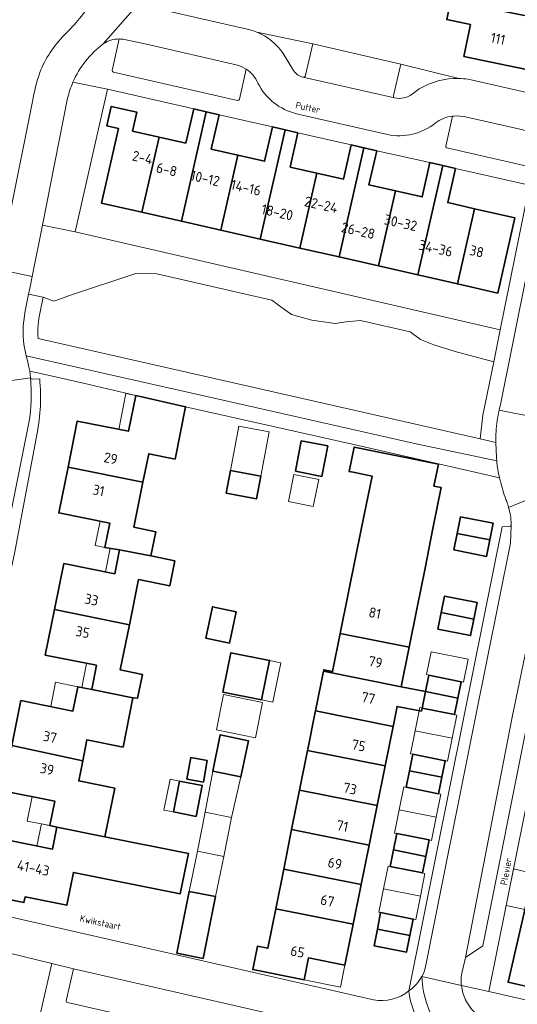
# Model space of a CAD drawing. Header units: metres. Extents: x 149984 to 156489, y 469398 to 478068.
# Tile 212 of 256: x 153146 to 153212, y 471962 to 472093. Entities that reach past the tile are written whole.
import ezdxf
from ezdxf.enums import TextEntityAlignment as Align

# ---------------------------------------------------------------- set-up
doc = ezdxf.new("R2010")
doc.units = ezdxf.units.M
doc.header["$LTSCALE"] = 0.75
for name, color, linetype, lineweight in [('B-WE-GR-BEPLANTING_CULTUUR_HEESTERS-GV', 252, 'Continuous', 18), ('B-WE-OG-BEBOUWING-GV', 6, 'Continuous', 35), ('B-WE-OG-BEBOUWING-T18', 1, 'Continuous', 18), ('B-WE-OG-BEBOUWING_LUIFEL-GV', 6, 'Continuous', 18), ('B-WE-OG-BEBOUWING_OVERBOUWING-GV', 6, 'Continuous', 18), ('B-WE-OG-TERREIN_BEGROEID-GV', 252, 'Continuous', 18), ('B-WE-OG-TERREIN_ERF-GV', 252, 'Continuous', 18), ('B-WE-OG-TOPOGRAFIE-T18', 7, 'Continuous', 18), ('B-WE-VH-OPENVERHARDING_BETONSTRAATSTEEN-GV', 252, 'Continuous', 18), ('B-WE-VH-OPENVERHARDING_TEGEL-GV', 252, 'Continuous', 18)]:
    doc.layers.add(name, color=color, linetype=linetype, lineweight=lineweight)
doc.styles.add('NLCS-ISO-M500-T18', font='NLCS-ISO.ttf', dxfattribs={"height": 0.9})
doc.styles.add('NLCS-ISO-M750-T18', font='NLCS-ISO.ttf', dxfattribs={"height": 1.35})

msp = doc.modelspace()

# ---------------------------------------------------------------- linework, layer by layer
at = {"layer": 'B-WE-GR-BEPLANTING_CULTUUR_HEESTERS-GV', "flags": 128}
for points in [[(153184.716, 472089.996), (153177.22, 472091.58)], [(153183.75, 472085.81), (153184.716, 472089.996)], [(153180.78, 472088.71), (153182.15, 472086.46)], [(153204.235, 472085.393), (153196.479, 472087.32), (153195.51, 472083.13)], [(153148.583, 472065.784), (153152.95, 472064.89), (153157.27, 472083.95), (153152.673, 472084.879)], [(153198, 472083.3), (153198.95, 472083.98)], [(153151.959, 472082.75), (153148.583, 472065.784)]]:
    msp.add_lwpolyline(points, dxfattribs=at)
at = {"layer": 'B-WE-GR-BEPLANTING_CULTUUR_HEESTERS-GV'}
for points in [[(153177.22, 472091.58, -0.1499314), (153180.78, 472088.71)], [(153182.15, 472086.46, 0.1971339), (153183.4, 472085.56)], [(153152.673, 472084.879, 0.0440779), (153151.959, 472082.75)], [(153183.4, 472085.56, 0.44), (153183.75, 472085.81)], [(153198.95, 472083.98, -0.1451246), (153204.235, 472085.393)], [(153195.51, 472083.13, 0.3997903), (153195.638, 472082.805)], [(153195.638, 472082.805, 0.2307184), (153198, 472083.3)]]:
    msp.add_lwpolyline(points, format="xyb", dxfattribs=at)
at = {"layer": 'B-WE-GR-BEPLANTING_CULTUUR_HEESTERS-GV', "flags": 128}
msp.add_lwpolyline([(153152.95, 472064.89), (153148.583, 472065.784), (153147.218, 472058.927), (153146.937, 472057.515), (153146.75, 472056.573), (153148.694, 472056.144), (153150.123, 472055.622), (153151.16, 472055.968), (153152.197, 472056.357), (153161.058, 472059.296), (153163.886, 472059.293), (153179.229, 472055.762), (153180.939, 472054.498), (153181.89, 472053.85), (153184.613, 472053.072), (153187.725, 472052.64), (153189.194, 472052.856), (153191.074, 472053.036), (153197.723, 472051.506), (153199.135, 472050.479), (153200.907, 472049.787), (153203.759, 472048.88), (153208.893, 472047.524), (153209.75, 472051.8)], close=True, dxfattribs=at)
at = {"layer": 'B-WE-OG-BEBOUWING-GV', "flags": 128}
for points in [[(153204.89, 472088.31), (153215.65, 472086.11), (153217.05, 472092.99), (153209.02, 472094.61), (153209.61, 472097.55), (153203.75, 472098.74), (153202.62, 472093.25), (153205.78, 472092.6)], [(153164.177, 472077.549), (153160.64, 472078.35), (153161.21, 472080.88), (153157.79, 472081.66), (153157.21, 472079.04), (153158.74, 472078.7), (153156.48, 472068.74), (153161.895, 472067.509)], [(153167.164, 472066.312), (153170.486, 472080.929), (153168.81, 472081.31), (153167.75, 472076.74), (153164.177, 472077.549), (153161.895, 472067.509)], [(153170.486, 472080.929), (153167.164, 472066.312), (153172.433, 472065.115), (153174.711, 472075.142), (153171.16, 472075.95), (153172.2, 472080.54)], [(153177.701, 472063.917), (153181.022, 472078.532), (153179.33, 472078.92), (153178.28, 472074.33), (153174.711, 472075.142), (153172.433, 472065.115)], [(153182.73, 472078.14), (153181.022, 472078.532), (153177.701, 472063.917), (153182.97, 472062.72), (153185.249, 472072.749), (153181.7, 472073.55)], [(153185.249, 472072.749), (153182.97, 472062.72), (153188.239, 472061.523), (153191.557, 472076.123), (153189.86, 472076.51), (153188.83, 472071.94)], [(153188.239, 472061.523), (153193.507, 472060.325), (153195.786, 472070.35), (153192.22, 472071.15), (153193.259, 472075.734), (153191.557, 472076.123)], [(153200.38, 472074.14), (153199.35, 472069.55), (153195.786, 472070.35), (153193.507, 472060.325), (153198.776, 472059.128), (153202.097, 472073.741)], [(153202.097, 472073.741), (153198.776, 472059.128), (153204.045, 472057.931), (153206.327, 472067.974), (153202.75, 472068.79), (153203.78, 472073.35)], [(153206.327, 472067.974), (153204.045, 472057.931), (153209.46, 472056.7), (153211.74, 472066.74)], [(153162.027, 472031.427), (153162.794, 472035.22), (153166.306, 472034.515), (153167.719, 472041.5), (153161.064, 472042.995), (153160.084, 472038.22), (153153.253, 472039.583), (153152.01, 472033.448)], [(153182.397, 472032.875), (153185.929, 472032.199), (153186.709, 472036.272), (153183.177, 472036.948)], [(153200.784, 472025.231), (153201.887, 472030.698), (153200.907, 472030.896), (153201.5, 472033.837), (153190.228, 472036.112), (153189.569, 472032.848), (153190.112, 472032.754), (153192.634, 472032.247), (153191.59, 472027.071), (153190.523, 472021.781), (153189.457, 472016.49), (153188.39, 472011.2), (153197.583, 472009.36), (153198.65, 472014.65), (153199.717, 472019.941)], [(153163.069, 472021.561), (153163.729, 472024.797), (153160.809, 472025.4), (153162.027, 472031.427), (153152.01, 472033.448), (153150.767, 472027.312), (153157.578, 472025.954), (153156.926, 472022.706), (153158.911, 472022.37)], [(153173.142, 472029.971), (153177.21, 472029.209), (153177.772, 472032.215), (153173.704, 472032.977)], [(153204.029, 472024.583), (153208.381, 472023.714), (153208.827, 472025.921), (153204.468, 472026.781)], [(153204.029, 472024.583), (153203.59, 472022.384), (153207.935, 472021.507), (153208.381, 472023.714)], [(153158.911, 472022.37), (153158.273, 472019.17), (153151.456, 472020.55), (153150.209, 472014.416), (153160.219, 472012.367), (153161.442, 472018.404), (153165.61, 472017.562), (153166.281, 472020.888), (153163.069, 472021.561)], [(153201.887, 472014), (153206.242, 472013.121), (153206.688, 472015.328), (153202.333, 472016.206)], [(153155.176, 472003.722), (153160.686, 472002.598), (153161.308, 472002.53), (153161.957, 472005.727), (153158.995, 472006.329), (153160.219, 472012.367), (153150.209, 472014.416), (153148.963, 472008.289), (153155.801, 472006.946)], [(153173.6, 472009.909), (153174.495, 472014.086), (153171.33, 472014.764), (153170.436, 472010.587)], [(153206.242, 472013.121), (153201.887, 472014), (153201.441, 472011.793), (153205.796, 472010.914)], [(153188.39, 472011.2), (153187.362, 472006.103), (153186.196, 472006.343), (153186.156, 472006.147), (153196.517, 472004.07), (153197.583, 472009.36)], [(153177.875, 472002.326), (153178.935, 472007.59), (153173.769, 472008.63), (153172.709, 472003.366)], [(153185.091, 472000.869), (153195.45, 471998.78), (153195.989, 472001.453), (153199.235, 472000.817), (153199.318, 472001.227), (153199.765, 472003.434), (153196.517, 472004.07), (153186.156, 472006.147)], [(153204.108, 472002.553), (153204.553, 472004.755), (153200.211, 472005.64), (153199.765, 472003.434)], [(153155.176, 472003.722), (153153.318, 472004.079), (153152.657, 472000.832), (153145.716, 472002.22), (153145.268, 472000), (153144.502, 471996.202), (153153.969, 471994.176), (153154.522, 471996.966), (153159.361, 471996.004), (153160.686, 472002.598)], [(153204.108, 472002.553), (153199.765, 472003.434), (153199.318, 472001.227), (153203.663, 472000.351)], [(153184.025, 471995.55), (153194.383, 471993.49), (153195.45, 471998.78), (153185.091, 472000.869), (153185.051, 472000.673), (153184.044, 471995.741), (153184.063, 471995.737)], [(153171.342, 471992.805), (153175.124, 471992.028), (153176.115, 471996.852), (153172.333, 471997.629)], [(153156.935, 471984.006), (153158.265, 471990.529), (153153.439, 471991.498), (153153.969, 471994.176), (153144.502, 471996.202), (153143.285, 471990.172), (153150.253, 471988.779), (153149.589, 471985.515), (153150.53, 471985.29)], [(153193.316, 471988.2), (153194.383, 471993.49), (153184.025, 471995.55), (153182.96, 471990.262)], [(153167.898, 471991.726), (153170.097, 471991.329), (153170.615, 471994.202), (153168.416, 471994.598)], [(153197.628, 471992.856), (153201.972, 471991.976), (153202.418, 471994.182), (153198.073, 471995.058)], [(153197.628, 471992.856), (153197.182, 471990.654), (153201.525, 471989.769), (153201.972, 471991.976)], [(153169.139, 471986.749), (153169.946, 471990.883), (153166.915, 471991.474), (153166.109, 471987.34)], [(153181.894, 471984.974), (153192.249, 471982.909), (153193.316, 471988.2), (153182.96, 471990.262)], [(153156.935, 471984.006), (153150.53, 471985.29), (153149.92, 471982.36), (153144, 471983.56), (153142.62, 471976.71), (153143.6, 471976.51), (153143.45, 471975.76), (153146.12, 471975.23), (153146.28, 471975.99), (153151.85, 471974.87), (153152.73, 471979.26), (153167.01, 471976.4), (153168.09, 471981.77)], [(153192.249, 471982.909), (153181.894, 471984.974), (153180.829, 471979.686), (153191.187, 471977.645)], [(153195.489, 471982.257), (153199.837, 471981.396), (153200.288, 471983.597), (153195.931, 471984.465)], [(153195.489, 471982.257), (153195.046, 471980.048), (153199.386, 471979.195), (153199.837, 471981.396)], [(153180.829, 471979.686), (153179.763, 471974.398), (153190.115, 471972.329), (153191.187, 471977.645)], [(153216.256, 471963.33), (153218.492, 471973.081), (153215.39, 471973.79), (153216, 471976.42), (153213.67, 471976.96), (153210.82, 471964.57)], [(153171.725, 471976.019), (153168.213, 471976.728), (153166.544, 471968.463), (153170.056, 471967.754)], [(153190.115, 471972.329), (153179.763, 471974.398), (153178.698, 471969.111), (153177.314, 471969.384), (153176.692, 471966.262), (153183.546, 471964.882), (153184.126, 471967.829), (153189.013, 471966.863)], [(153193.35, 471971.671), (153197.699, 471970.815), (153198.137, 471973.024), (153193.788, 471973.88)], [(153197.699, 471970.815), (153193.35, 471971.671), (153192.912, 471969.461), (153197.26, 471968.605)]]:
    msp.add_lwpolyline(points, close=True, dxfattribs=at)
at = {"layer": 'B-WE-OG-BEBOUWING_LUIFEL-GV', "flags": 128}
for points in [[(153158.798, 472038.477), (153160.084, 472038.22), (153161.064, 472042.995), (153159.751, 472043.257)], [(153173.704, 472032.977), (153177.772, 472032.215), (153178.886, 472038.166), (153174.818, 472038.927)], [(153156.296, 472026.21), (153155.649, 472022.961), (153156.926, 472022.706), (153157.578, 472025.954)], [(153157.016, 472019.424), (153158.273, 472019.17), (153158.911, 472022.37), (153157.656, 472022.582)], [(153200.211, 472005.64), (153204.553, 472004.755), (153204.852, 472004.694), (153205.475, 472007.751), (153200.543, 472008.757), (153199.92, 472005.699)], [(153154.496, 472007.202), (153153.862, 472003.975), (153155.176, 472003.722), (153155.801, 472006.946)], [(153177.875, 472002.326), (153179.38, 472002.023), (153180.44, 472007.287), (153178.935, 472007.59)], [(153149.703, 472001.423), (153152.657, 472000.832), (153153.318, 472004.079), (153150.353, 472004.672)], [(153198.396, 471998.186), (153203.329, 471997.191), (153203.954, 472000.292), (153203.663, 472000.351), (153199.318, 472001.227), (153199.021, 472001.287)], [(153203.329, 471997.191), (153198.396, 471998.186), (153197.777, 471995.118), (153198.073, 471995.058), (153202.711, 471994.123)], [(153166.109, 471987.34), (153166.915, 471991.474), (153165.639, 471991.723), (153164.833, 471987.589)], [(153196.271, 471987.611), (153201.193, 471986.631), (153201.821, 471989.709), (153201.525, 471989.769), (153197.182, 471990.654), (153196.889, 471990.712)], [(153147.206, 471989.388), (153146.554, 471986.125), (153148.45, 471985.746), (153149.589, 471985.515), (153150.253, 471988.779)], [(153201.193, 471986.631), (153196.271, 471987.611), (153195.655, 471984.52), (153195.931, 471984.465), (153200.288, 471983.597), (153200.578, 471983.539)], [(153148.45, 471985.746), (153147.849, 471982.78), (153149.92, 471982.36), (153150.53, 471985.29)], [(153194.176, 471977.057), (153199.101, 471976.087), (153199.7, 471979.133), (153199.386, 471979.195), (153195.046, 471980.048), (153194.775, 471980.101)], [(153213.67, 471976.96), (153214.167, 471979.118), (153211.54, 471979.723), (153210.555, 471974.813), (153213.061, 471974.311)], [(153199.101, 471976.087), (153194.176, 471977.057), (153193.559, 471973.925), (153193.788, 471973.88), (153198.137, 471973.024), (153198.485, 471972.956)], [(153183.546, 471964.882), (153188.417, 471963.901), (153189.013, 471966.863), (153184.126, 471967.829)]]:
    msp.add_lwpolyline(points, close=True, dxfattribs=at)
at = {"layer": 'B-WE-OG-BEBOUWING_OVERBOUWING-GV', "flags": 128}
for points in [[(153182.204, 472032.444), (153181.48, 472028.854), (153184.782, 472028.188), (153185.506, 472031.778)], [(153172.809, 472003.028), (153171.858, 471998.305), (153177.048, 471997.26), (153177.999, 472001.983)], [(153171.342, 471992.805), (153170.345, 471987.295), (153173.857, 471986.586), (153175.124, 471992.028)], [(153170.345, 471987.295), (153169.298, 471982.107), (153172.81, 471981.398), (153173.857, 471986.586)], [(153172.81, 471981.398), (153169.298, 471982.107), (153168.213, 471976.728), (153171.725, 471976.019)]]:
    msp.add_lwpolyline(points, close=True, dxfattribs=at)
at = {"layer": 'B-WE-OG-TERREIN_BEGROEID-GV', "flags": 128}
for points in [[(153207.074, 472037.202), (153207.458, 472040.361), (153208.893, 472047.524), (153203.759, 472048.88), (153200.907, 472049.787), (153199.135, 472050.479), (153197.723, 472051.506), (153191.074, 472053.036), (153189.194, 472052.856), (153187.725, 472052.64), (153184.613, 472053.072), (153181.89, 472053.85), (153180.939, 472054.498), (153179.229, 472055.762), (153163.886, 472059.293), (153161.058, 472059.296), (153152.197, 472056.357), (153151.16, 472055.968), (153150.123, 472055.622), (153148.694, 472056.144), (153148.306, 472054.179)], [(153148.023, 472050.61), (153207.074, 472037.202)]]:
    msp.add_lwpolyline(points, dxfattribs=at)
at = {"layer": 'B-WE-OG-TERREIN_BEGROEID-GV'}
msp.add_lwpolyline([(153148.306, 472054.179, 0.0849192), (153148.023, 472050.61)], format="xyb", dxfattribs=at)
at = {"layer": 'B-WE-OG-TERREIN_ERF-GV', "flags": 128}
for points in [[(153163.702, 472133.664), (153164.029, 472135.292), (153164.323, 472136.759), (153164.65, 472138.387), (153166.498, 472147.594), (153156.764, 472149.524), (153156.33, 472147.334), (153155.199, 472141.632), (153155.807, 472140.705), (153159.837, 472139.897), (153158.231, 472131.863), (153157.033, 472132.102), (153156.439, 472129.121), (153147.015, 472131.021), (153145.333, 472133.396), (153145.844, 472136.675), (153147.47, 472137.566), (153149.73, 472148.659), (153150.262, 472148.552), (153150.694, 472150.728), (153137.227, 472153.397), (153120.786, 472072.225), (153144.236, 472067.183), (153147.26, 472082.32)], [(153164.43, 472094.62), (153176.362, 472091.867)], [(153177.22, 472091.58), (153184.716, 472089.996), (153196.479, 472087.32), (153204.235, 472085.393)], [(153205.462, 472085.281), (153216.463, 472082.784), (153219.17, 472082.17)], [(153145.268, 472000), (153145.716, 472002.22), (153152.657, 472000.832), (153153.318, 472004.079), (153155.176, 472003.722), (153155.801, 472006.946), (153148.963, 472008.289), (153150.209, 472014.416), (153151.456, 472020.55), (153158.273, 472019.17), (153158.911, 472022.37), (153156.926, 472022.706), (153157.578, 472025.954), (153150.767, 472027.312), (153152.01, 472033.448), (153153.253, 472039.583), (153160.084, 472038.22), (153161.064, 472042.995), (153154.267, 472044.591), (153148.142, 472045.985), (153146.888, 472046.244), (153146.988, 472045.355), (153147.094, 472045.244), (153147.282, 472045.208), (153148.224, 472045.235)], [(153209.674, 472031.999), (153201.523, 472033.871), (153190.783, 472036.304), (153167.719, 472041.5), (153166.306, 472034.515), (153162.794, 472035.22), (153162.027, 472031.427), (153160.809, 472025.4), (153163.729, 472024.797), (153163.069, 472021.561), (153166.281, 472020.888), (153165.61, 472017.562), (153161.442, 472018.404), (153160.219, 472012.367), (153158.995, 472006.329), (153161.957, 472005.727), (153161.308, 472002.53), (153160.686, 472002.598), (153159.361, 471996.004), (153154.522, 471996.966), (153153.969, 471994.176)], [(153147.879, 472037.953), (153144.875, 472021.882), (153140.792, 472003.204), (153140.147, 472000), (153135.647, 471977.649)], [(153211.229, 472025.64), (153211.238, 472025.842)], [(153197.545, 471963.423), (153204.894, 472000), (153210.011, 472025.468), (153210.974, 472025.51)], [(153153.969, 471994.176), (153153.439, 471991.498), (153158.265, 471990.529), (153156.935, 471984.006), (153168.09, 471981.77), (153167.01, 471976.4), (153152.73, 471979.26), (153151.85, 471974.87), (153146.28, 471975.99), (153146.12, 471975.23), (153143.45, 471975.76)], [(153144, 471983.56), (153149.92, 471982.36), (153150.53, 471985.29), (153149.589, 471985.515), (153150.253, 471988.779), (153143.285, 471990.172)], [(153213.04, 471987.2), (153208.25, 471963.32), (153259.097, 471951.71)], [(153148.249, 471960.069), (153149.838, 471967.089), (153136.317, 471970.375), (153125.426, 471972.737), (153105.32, 471976.796), (153100.381, 471952.921)], [(153139.736, 471974.34), (153192.816, 471962.214)]]:
    msp.add_lwpolyline(points, dxfattribs=at)
for points in [[(153204.89, 472088.31), (153205.78, 472092.6), (153202.62, 472093.25), (153203.75, 472098.74), (153209.61, 472097.55), (153209.02, 472094.61), (153217.05, 472092.99), (153215.65, 472086.11)], [(153161.895, 472067.509), (153156.48, 472068.74), (153158.74, 472078.7), (153157.21, 472079.04), (153157.79, 472081.66), (153161.21, 472080.88), (153160.64, 472078.35), (153164.177, 472077.549), (153167.75, 472076.74), (153168.81, 472081.31), (153157.27, 472083.95), (153152.95, 472064.89), (153209.75, 472051.8), (153213.69, 472071.11), (153203.78, 472073.35), (153202.75, 472068.79), (153206.327, 472067.974), (153211.74, 472066.74), (153209.46, 472056.7), (153204.045, 472057.931), (153198.776, 472059.128), (153193.507, 472060.325), (153188.239, 472061.523), (153182.97, 472062.72), (153177.701, 472063.917), (153172.433, 472065.115), (153167.164, 472066.312)], [(153174.711, 472075.142), (153178.28, 472074.33), (153179.33, 472078.92), (153172.2, 472080.54), (153171.16, 472075.95)], [(153185.249, 472072.749), (153188.83, 472071.94), (153189.86, 472076.51), (153182.73, 472078.14), (153181.7, 472073.55)], [(153195.786, 472070.35), (153199.35, 472069.55), (153200.38, 472074.14), (153193.259, 472075.734), (153192.22, 472071.15)], [(153186.156, 472006.147), (153186.196, 472006.343), (153187.362, 472006.103), (153188.39, 472011.2), (153189.457, 472016.49), (153190.523, 472021.781), (153191.59, 472027.071), (153192.634, 472032.247), (153190.112, 472032.754), (153189.569, 472032.848), (153190.228, 472036.112), (153201.5, 472033.837), (153200.907, 472030.896), (153201.887, 472030.698), (153200.784, 472025.231), (153199.717, 472019.941), (153198.65, 472014.65), (153197.583, 472009.36), (153196.517, 472004.07), (153199.765, 472003.434), (153200.211, 472005.64), (153204.553, 472004.755), (153204.108, 472002.553), (153203.663, 472000.351), (153199.318, 472001.227), (153199.235, 472000.817), (153195.989, 472001.453), (153195.45, 471998.78), (153194.383, 471993.49), (153193.316, 471988.2), (153192.249, 471982.909), (153191.187, 471977.645), (153190.115, 471972.329), (153189.013, 471966.863), (153184.126, 471967.829), (153183.546, 471964.882), (153176.692, 471966.262), (153177.314, 471969.384), (153178.698, 471969.111), (153179.763, 471974.398), (153180.829, 471979.686), (153181.894, 471984.974), (153182.96, 471990.262), (153184.025, 471995.55), (153184.063, 471995.737), (153184.044, 471995.741), (153185.051, 472000.673), (153185.091, 472000.869)], [(153182.397, 472032.875), (153183.177, 472036.948), (153186.709, 472036.272), (153185.929, 472032.199)], [(153173.704, 472032.977), (153177.772, 472032.215), (153177.21, 472029.209), (153173.142, 472029.971)], [(153208.381, 472023.714), (153207.935, 472021.507), (153203.59, 472022.384), (153204.029, 472024.583), (153204.468, 472026.781), (153208.827, 472025.921)], [(153206.242, 472013.121), (153205.796, 472010.914), (153201.441, 472011.793), (153201.887, 472014), (153202.333, 472016.206), (153206.688, 472015.328)], [(153173.6, 472009.909), (153170.436, 472010.587), (153171.33, 472014.764), (153174.495, 472014.086)], [(153172.709, 472003.366), (153173.769, 472008.63), (153178.935, 472007.59), (153177.875, 472002.326)], [(153171.342, 471992.805), (153172.333, 471997.629), (153176.115, 471996.852), (153175.124, 471992.028)], [(153167.898, 471991.726), (153168.416, 471994.598), (153170.615, 471994.202), (153170.097, 471991.329)], [(153201.525, 471989.769), (153197.182, 471990.654), (153197.628, 471992.856), (153198.073, 471995.058), (153202.418, 471994.182), (153201.972, 471991.976)], [(153169.139, 471986.749), (153166.109, 471987.34), (153166.915, 471991.474), (153169.946, 471990.883)], [(153199.837, 471981.396), (153199.386, 471979.195), (153195.046, 471980.048), (153195.489, 471982.257), (153195.931, 471984.465), (153200.288, 471983.597)], [(153229.027, 471970.673), (153234.294, 471969.469), (153239.562, 471968.265), (153244.83, 471967.061), (153250.097, 471965.857), (153255.365, 471964.653), (153260.76, 471963.42), (153258.53, 471953.69), (153253.093, 471954.93), (153247.842, 471956.127), (153242.571, 471957.329), (153237.31, 471958.529), (153232.039, 471959.731), (153226.788, 471960.929), (153221.517, 471962.131), (153216.256, 471963.33), (153210.82, 471964.57), (153213.67, 471976.96), (153216, 471976.42), (153215.39, 471973.79), (153218.492, 471973.081), (153223.759, 471971.877)], [(153168.213, 471976.728), (153171.725, 471976.019), (153170.056, 471967.754), (153166.544, 471968.463)], [(153197.699, 471970.815), (153197.26, 471968.605), (153192.912, 471969.461), (153193.35, 471971.671), (153193.788, 471973.88), (153198.137, 471973.024)]]:
    msp.add_lwpolyline(points, close=True, dxfattribs=at)
at = {"layer": 'B-WE-OG-TERREIN_ERF-GV'}
for points in [[(153151.534, 472091.204, 0.056881), (153155.321, 472095.857)], [(153176.362, 472091.867, -0.0290104), (153177.22, 472091.58)], [(153148.246, 472086.203, -0.101672), (153151.534, 472091.204)], [(153147.26, 472082.32, -0.0360208), (153148.246, 472086.203)], [(153204.235, 472085.393, -0.0325518), (153205.462, 472085.281)], [(153148.224, 472045.235, -0.0712678), (153147.879, 472037.953)], [(153210.425, 472029.41, -0.0321542), (153209.674, 472031.999)], [(153210.646, 472028.823, -0.0091457), (153210.425, 472029.41)], [(153210.887, 472028.059, 0.0224907), (153210.646, 472028.823)], [(153211.238, 472025.842, 0.0554474), (153210.887, 472028.059)], [(153210.974, 472025.51, 0.3296919), (153211.229, 472025.64)], [(153192.816, 471962.214, 0.2226582), (153197.545, 471963.423)]]:
    msp.add_lwpolyline(points, format="xyb", dxfattribs=at)
at = {"layer": 'B-WE-VH-OPENVERHARDING_BETONSTRAATSTEEN-GV'}
for points in [[(153155.321, 472095.857, -0.056881), (153151.534, 472091.204)], [(153177.22, 472091.58, 0.0290104), (153176.362, 472091.867)], [(153180.78, 472088.71, 0.1499314), (153177.22, 472091.58)], [(153151.534, 472091.204, 0.101672), (153148.246, 472086.203)], [(153156.72, 472090.018, -0.1504721), (153158.845, 472090.668)], [(153159.566, 472090.597, 0.045736), (153158.845, 472090.668)], [(153158.845, 472090.668, -0.045736), (153159.566, 472090.597)], [(153152.673, 472084.879, -0.1290969), (153156.72, 472090.018)], [(153148.246, 472086.203, 0.0360208), (153147.26, 472082.32)], [(153175.81, 472086.639, -0.157446), (153177.38, 472084.76)], [(153183.4, 472085.56, -0.1971339), (153182.15, 472086.46)], [(153151.959, 472082.75, -0.0440779), (153152.673, 472084.879)], [(153183.75, 472085.81, -0.44), (153183.4, 472085.56)], [(153204.235, 472085.393, 0.1451246), (153198.95, 472083.98)], [(153205.462, 472085.281, 0.0325518), (153204.235, 472085.393)], [(153177.38, 472084.76, 0.217488), (153182.54, 472080.66)], [(153195.638, 472082.805, -0.3997903), (153195.51, 472083.13)], [(153198, 472083.3, -0.2307184), (153195.638, 472082.805)], [(153201.09, 472079.41, -0.1384031), (153203.39, 472080.358)], [(153203.567, 472080.37, -0.0673697), (153205.29, 472080.22)], [(153205.29, 472080.22, 0.0673697), (153203.567, 472080.37)], [(153194.69, 472077.88, 0.2209363), (153201.09, 472079.41)], [(153146.272, 472048.96, -0.1026929), (153146.299, 472054.306)], [(153146.988, 472045.355, -0.0628897), (153146.793, 472039.36)], [(153146.793, 472039.36, 0.0628897), (153146.988, 472045.355)], [(153147.879, 472037.953, 0.0712678), (153148.224, 472045.235)], [(153209.738, 472041.583, 0.0093678), (153209.619, 472041.052)], [(153209.619, 472041.052, 0.0176916), (153209.37, 472039.633)], [(153209.37, 472039.633, 0.0344195), (153209.162, 472036.728)], [(153209.297, 472034.253, 0.0265599), (153209.674, 472031.999)], [(153209.674, 472031.999, 0.0321542), (153210.425, 472029.41)], [(153210.425, 472029.41, 0.0091457), (153210.646, 472028.823)], [(153210.646, 472028.823, -0.0224907), (153210.887, 472028.059)], [(153210.887, 472028.059, -0.0554474), (153211.238, 472025.842)], [(153211.229, 472025.64, -0.3296919), (153210.974, 472025.51)], [(153199.3, 471965.363, 0.0630412), (153199.8, 471966.635)], [(153199.8, 471966.635, -0.0630412), (153199.3, 471965.363)], [(153197.545, 471963.423, 0.1199028), (153199.3, 471965.363)], [(153199.3, 471965.363, -0.1199028), (153197.545, 471963.423)], [(153199.3, 471965.363, 0.1710273), (153202.195, 471957.768)], [(153202.195, 471957.768, -0.1710273), (153199.3, 471965.363)], [(153204.586, 471964.156, -0.0767615), (153204.66, 471965.98)], [(153209.79, 471958.84, -0.344296), (153204.586, 471964.156)], [(153197.545, 471963.423, -0.2226582), (153192.816, 471962.214)], [(153197.545, 471963.423, 0.1146864), (153199.452, 471958.234)], [(153199.452, 471958.234, -0.1146864), (153197.545, 471963.423)]]:
    msp.add_lwpolyline(points, format="xyb", dxfattribs=at)
at = {"layer": 'B-WE-VH-OPENVERHARDING_BETONSTRAATSTEEN-GV', "flags": 128}
for points in [[(153156.72, 472090.018), (153162.025, 472096.069)], [(153162.025, 472096.069), (153156.72, 472090.018)], [(153176.362, 472091.867), (153164.43, 472094.62)], [(153158.845, 472090.668), (153157.93, 472086.47), (153157.955, 472086.313), (153158.09, 472086.23), (153174.68, 472082.45), (153174.834, 472082.479), (153174.92, 472082.61), (153175.81, 472086.639)], [(153175.81, 472086.639), (153175.164, 472086.989), (153174.47, 472087.23), (153162.49, 472089.956), (153159.566, 472090.597)], [(153159.566, 472090.597), (153162.49, 472089.956), (153174.47, 472087.23), (153175.164, 472086.989), (153175.81, 472086.639)], [(153196.479, 472087.32), (153184.716, 472089.996), (153183.75, 472085.81)], [(153182.15, 472086.46), (153180.78, 472088.71)], [(153195.51, 472083.13), (153196.479, 472087.32)], [(153183.4, 472085.56), (153195.638, 472082.805)], [(153195.638, 472082.805), (153183.4, 472085.56)], [(153215.339, 472077.735), (153216.463, 472082.784), (153205.462, 472085.281)], [(153198.95, 472083.98), (153198, 472083.3)], [(153147.26, 472082.32), (153144.236, 472067.183), (153142.771, 472059.848), (153147.218, 472058.927), (153148.583, 472065.784), (153151.959, 472082.75)], [(153182.54, 472080.66), (153194.69, 472077.88)], [(153203.567, 472080.37), (153203.39, 472080.358), (153202.48, 472076.33), (153202.515, 472076.189), (153202.63, 472076.1), (153214.138, 472073.5), (153214.313, 472073.518), (153214.381, 472073.559), (153214.489, 472074.198), (153215.106, 472077.116), (153215.339, 472077.735)], [(153203.39, 472080.358), (153203.567, 472080.37)], [(153205.29, 472080.22), (153214.17, 472078.23)], [(153214.17, 472078.23), (153205.29, 472080.22)], [(153209.619, 472041.052), (153214.56, 472040.067), (153215.584, 472045.099), (153216.016, 472047.224), (153216.626, 472050.225), (153220.086, 472067.25), (153215.129, 472068.268), (153213.379, 472059.541), (153209.738, 472041.583)], [(153146.937, 472057.515), (153147.218, 472058.927), (153142.771, 472059.848), (153142.489, 472058.436), (153142.246, 472057.217), (153141.828, 472055.124), (153141.78, 472054.882)], [(153146.299, 472054.306), (153146.75, 472056.573), (153146.937, 472057.515)], [(153142.521, 472044.762), (153146.988, 472045.355), (153146.888, 472046.244), (153146.778, 472046.78), (153146.595, 472047.676), (153146.418, 472048.309), (153146.272, 472048.96)], [(153146.988, 472045.355), (153142.521, 472044.762)], [(153148.224, 472045.235), (153147.282, 472045.208), (153147.094, 472045.244), (153146.988, 472045.355)], [(153214.421, 472039.381), (153214.56, 472040.067), (153209.619, 472041.052)], [(153146.793, 472039.36), (153145.476, 472032.905), (153138.857, 472000), (153135.039, 471981.021)], [(153135.039, 471981.021), (153138.857, 472000), (153145.476, 472032.905), (153146.793, 472039.36)], [(153135.462, 471977.704), (153135.647, 471977.649), (153140.147, 472000), (153140.792, 472003.204), (153144.875, 472021.882), (153147.879, 472037.953)], [(153209.162, 472036.728), (153209.251, 472034.708), (153209.297, 472034.253)], [(153204.66, 471965.98), (153205.118, 471967.904), (153211.37, 472000), (153215.817, 472021.47), (153216.273, 472025.174), (153216.313, 472026.804), (153216.221, 472027.834), (153215.99, 472028.823), (153215.583, 472029.934), (153215.546, 472029.943), (153210.887, 472028.059)], [(153210.887, 472028.059), (153215.546, 472029.943), (153215.583, 472029.934)], [(153211.238, 472025.842), (153211.229, 472025.64), (153211.134, 472023.276), (153206.476, 472000), (153199.8, 471966.635)], [(153199.8, 471966.635), (153206.476, 472000), (153211.134, 472023.276), (153211.229, 472025.64)], [(153210.974, 472025.51), (153210.011, 472025.468), (153204.894, 472000), (153197.545, 471963.423)], [(153192.816, 471962.214), (153139.736, 471974.34)], [(153136.317, 471970.375), (153149.838, 471967.089), (153152.745, 471966.383), (153197.662, 471956.105)], [(153197.662, 471956.105), (153196.691, 471951.868), (153196.583, 471951.725), (153196.437, 471951.693), (153151.943, 471961.846), (153151.818, 471961.924), (153151.766, 471962.081), (153152.745, 471966.383), (153149.838, 471967.089), (153148.249, 471960.069), (153154.304, 471958.658), (153156.597, 471958.125), (153158.889, 471957.591), (153164.819, 471956.26), (153167.112, 471955.726), (153169.404, 471955.192), (153175.351, 471953.846), (153177.642, 471953.328), (153179.933, 471952.81), (153185.851, 471951.471), (153188.159, 471950.939), (153190.467, 471950.406), (153196.389, 471949.045), (153198.685, 471948.525)], [(153204.586, 471964.156), (153199.3, 471965.363)], [(153199.3, 471965.363), (153204.586, 471964.156)]]:
    msp.add_lwpolyline(points, dxfattribs=at)
for points in [[(153215.817, 472021.47), (153211.37, 472000), (153205.118, 471967.904), (153207.441, 471969.451), (153213.562, 472000), (153217.724, 472020.769), (153218.095, 472022.986), (153216.273, 472025.174)], [(153197.662, 471956.105), (153152.745, 471966.383), (153151.766, 471962.081), (153151.818, 471961.924), (153151.943, 471961.846), (153196.437, 471951.693), (153196.583, 471951.725), (153196.691, 471951.868)]]:
    msp.add_lwpolyline(points, close=True, dxfattribs=at)
at = {"layer": 'B-WE-VH-OPENVERHARDING_TEGEL-GV'}
for points in [[(153158.845, 472090.668, 0.1504721), (153156.72, 472090.018)], [(153156.72, 472090.018, 0.1290969), (153152.673, 472084.879)], [(153177.38, 472084.76, 0.157446), (153175.81, 472086.639)], [(153182.54, 472080.66, -0.217488), (153177.38, 472084.76)], [(153203.39, 472080.358, 0.1384031), (153201.09, 472079.41)], [(153201.09, 472079.41, -0.2209363), (153194.69, 472077.88)], [(153146.299, 472054.306, 0.1026929), (153146.272, 472048.96)], [(153148.023, 472050.61, -0.0849192), (153148.306, 472054.179)], [(153209.619, 472041.052, -0.0093678), (153209.738, 472041.583)], [(153209.37, 472039.633, -0.0176916), (153209.619, 472041.052)], [(153209.162, 472036.728, -0.0344195), (153209.37, 472039.633)], [(153209.674, 472031.999, -0.0265599), (153209.297, 472034.253)], [(153204.66, 471965.98, 0.0767615), (153204.586, 471964.156)], [(153204.586, 471964.156, 0.344296), (153209.79, 471958.84)]]:
    msp.add_lwpolyline(points, format="xyb", dxfattribs=at)
at = {"layer": 'B-WE-VH-OPENVERHARDING_TEGEL-GV', "flags": 128}
for points in [[(153175.81, 472086.639), (153174.92, 472082.61), (153174.834, 472082.479), (153174.68, 472082.45), (153158.09, 472086.23), (153157.955, 472086.313), (153157.93, 472086.47), (153158.845, 472090.668)], [(153152.673, 472084.879), (153157.27, 472083.95), (153168.81, 472081.31), (153170.486, 472080.929), (153172.2, 472080.54), (153179.33, 472078.92), (153181.022, 472078.532)], [(153181.022, 472078.532), (153182.73, 472078.14), (153189.86, 472076.51), (153191.557, 472076.123), (153193.259, 472075.734), (153200.38, 472074.14), (153202.097, 472073.741), (153203.78, 472073.35), (153213.69, 472071.11), (153214.351, 472073.452), (153214.381, 472073.559), (153214.313, 472073.518), (153214.138, 472073.5), (153202.63, 472076.1), (153202.515, 472076.189), (153202.48, 472076.33), (153203.39, 472080.358)], [(153194.69, 472077.88), (153182.54, 472080.66)], [(153215.339, 472077.735), (153215.106, 472077.116), (153214.489, 472074.198), (153214.381, 472073.559), (153214.351, 472073.452), (153213.69, 472071.11), (153209.75, 472051.8), (153208.893, 472047.524), (153207.458, 472040.361), (153207.074, 472037.202), (153209.162, 472036.728)], [(153209.738, 472041.583), (153213.379, 472059.541), (153215.129, 472068.268), (153215.26, 472068.92)], [(153148.694, 472056.144), (153146.75, 472056.573), (153146.299, 472054.306)], [(153148.306, 472054.179), (153148.694, 472056.144)], [(153146.272, 472048.96), (153146.418, 472048.309), (153173.339, 472042.271), (153198.543, 472036.569), (153209.297, 472034.253), (153209.251, 472034.708), (153209.162, 472036.728), (153207.074, 472037.202), (153148.023, 472050.61)], [(153146.418, 472048.309), (153146.595, 472047.676), (153146.778, 472046.78), (153146.888, 472046.244), (153148.142, 472045.985), (153154.267, 472044.591), (153161.064, 472042.995), (153167.719, 472041.5), (153190.783, 472036.304), (153201.523, 472033.871), (153209.674, 472031.999)], [(153209.297, 472034.253), (153198.543, 472036.569), (153173.339, 472042.271), (153146.418, 472048.309)], [(153204.586, 471964.156), (153208.25, 471963.32), (153213.04, 471987.2), (153213.37, 471988.71), (153215.624, 472000), (153219.89, 472021.37), (153220.05, 472022.24), (153220.25, 472024.35), (153220.27, 472025.34), (153220.2, 472027.36), (153219.94, 472029.76), (153215.261, 472030.814)], [(153215.261, 472030.814), (153215.583, 472029.934), (153215.99, 472028.823), (153216.221, 472027.834), (153216.313, 472026.804), (153216.273, 472025.174), (153218.095, 472022.986), (153217.724, 472020.769), (153213.562, 472000), (153207.441, 471969.451), (153205.118, 471967.904), (153204.66, 471965.98)], [(153264.11, 471952.7), (153259.557, 471953.733), (153259.097, 471951.71), (153208.25, 471963.32), (153204.586, 471964.156)]]:
    msp.add_lwpolyline(points, dxfattribs=at)

# ---------------------------------------------------------------- texts
at = {"layer": 'B-WE-OG-BEBOUWING-T18', "style": 'NLCS-ISO-M750-T18'}
for s, rotation, p in [('111', 348.3, (153209.47, 472090.695)), ('2-4', 347.3, (153161.96, 472074.815)), ('6-8', 347.3, (153165.197, 472073.217)), ('10-12', 347.2, (153170.345, 472072.033)), ('14-16', 347.2, (153175.789, 472070.795)), ('22-24', 347.3, (153185.834, 472068.516)), ('18-20', 347.2, (153179.971, 472067.503)), ('30-32', 347.4, (153196.462, 472066.099)), ('26-28', 347.2, (153190.79, 472065.045)), ('34-36', 347.2, (153201.138, 472062.693)), ('38', 347.3, (153206.624, 472062.275)), ('29', 348.7, (153157.72, 472034.613)), ('31', 348.7, (153156.101, 472030.327)), ('33', 348.6, (153155.158, 472015.719)), ('81', 348.6, (153193.021, 472013.929)), ('35', 348.9, (153153.98, 472011.38)), ('79', 348.6, (153193.104, 472007.382)), ('77', 348.6, (153192.135, 472002.578)), ('37', 348.7, (153149.604, 471997.363)), ('75', 348.6, (153190.855, 471996.231)), ('39', 348.7, (153149.212, 471993.066)), ('73', 348.6, (153189.692, 471990.465)), ('71', 348.6, (153188.684, 471985.467)), ('41-43', 348.7, (153147.372, 471979.85)), ('69', 348.6, (153187.676, 471980.469)), ('67', 348.6, (153186.668, 471975.47)), ('65', 348.7, (153182.688, 471968.66))]:
    msp.add_text(s, height=1.35, rotation=rotation, dxfattribs=at).set_placement(p, align=Align.MIDDLE)
at = {"layer": 'B-WE-OG-TOPOGRAFIE-T18', "style": 'NLCS-ISO-M500-T18'}
for s, rotation, p in [('Putter', 347.9, (153184.067, 472081.505)), ('Plevier', 79.2, (153210.546, 471979.373)), ('Kwikstaart', 347.7, (153156.331, 471972.559))]:
    msp.add_text(s, height=0.9, rotation=rotation, dxfattribs=at).set_placement(p, align=Align.MIDDLE)

doc.saveas('drawing.dxf')
